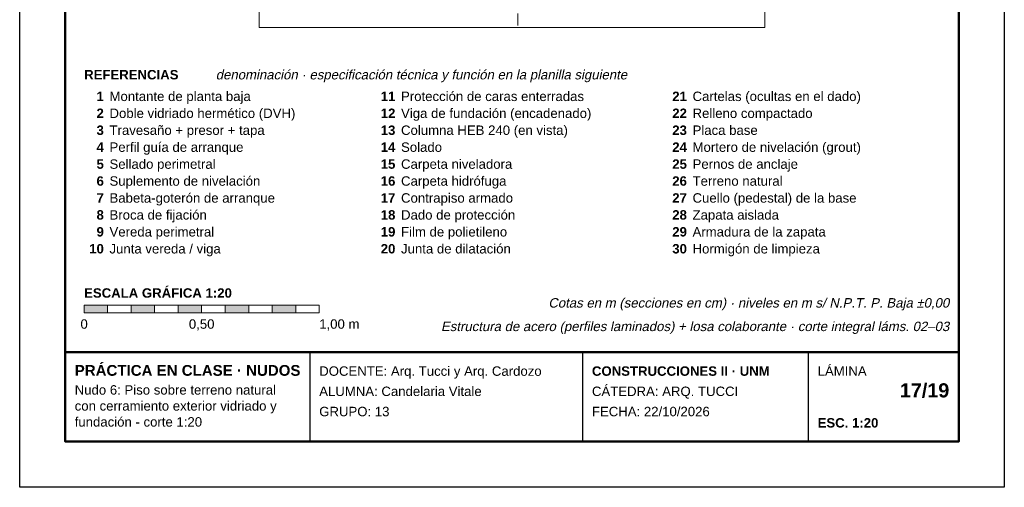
# Model space of a CAD drawing. Header units: millimetres. Extents: x 6 to 4194, y 6 to 5934.
# Tile 1 of 2: x 6 to 4194, y 6 to 1994. Entities that reach past the tile are written whole.
import ezdxf
from ezdxf.enums import TextEntityAlignment as Align

# ---------------------------------------------------------------- set-up
doc = ezdxf.new("R2010")
doc.units = ezdxf.units.MM
doc.header["$LTSCALE"] = 20
doc.linetypes.add('DASHDOT', pattern=[3.556, 2.54, -0.508, 0, -0.508])
for name, color, linetype in [('X-EJES', 1, 'DASHDOT'), ('X-MARCO', 7, 'Continuous'), ('X-ROTULO', 7, 'Continuous'), ('X-TEXTOS', 7, 'Continuous')]:
    doc.layers.add(name, color=color, linetype=linetype)
doc.styles.add('ARIAL', font='arial.ttf')
doc.styles.add('ARIAL-B', font='arialbd.ttf')

msp = doc.modelspace()

# ---------------------------------------------------------------- hatches: boundary and pattern name
at = {"layer": 'X-TEXTOS'}
h = msp.add_hatch(color=7, dxfattribs=at)
h.dxf.hatch_style = 1
h.paths.add_polyline_path([(280, 780), (380, 780), (380, 748), (280, 748)])
h = msp.add_hatch(color=7, dxfattribs=at)
h.dxf.hatch_style = 1
h.paths.add_polyline_path([(480, 780), (580, 780), (580, 748), (480, 748)])
h = msp.add_hatch(color=7, dxfattribs=at)
h.dxf.hatch_style = 1
h.paths.add_polyline_path([(680, 780), (780, 780), (780, 748), (680, 748)])
h = msp.add_hatch(color=7, dxfattribs=at)
h.dxf.hatch_style = 1
h.paths.add_polyline_path([(880, 780), (980, 780), (980, 748), (880, 748)])
h = msp.add_hatch(color=7, dxfattribs=at)
h.dxf.hatch_style = 1
h.paths.add_polyline_path([(1080, 780), (1180, 780), (1180, 748), (1080, 748)])

# ---------------------------------------------------------------- linework, layer by layer
at = {"layer": 'X-EJES', "color": 12, "lineweight": 13, "true_color": 0xcc0000}
msp.add_lwpolyline([(2125, 4940), (2125, 1960)], dxfattribs=at)
at = {"layer": 'X-MARCO', "lineweight": 30}
msp.add_lwpolyline([(6, 5934), (4194, 5934), (4194, 6), (6, 6)], close=True, dxfattribs=at)
at = {"layer": 'X-MARCO', "lineweight": 50}
msp.add_lwpolyline([(200, 5740), (4000, 5740), (4000, 200), (200, 200)], close=True, dxfattribs=at)
at = {"layer": 'X-ROTULO', "lineweight": 50}
msp.add_lwpolyline([(200, 580), (4000, 580), (4000, 200), (200, 200)], close=True, dxfattribs=at)
at = {"layer": 'X-ROTULO', "lineweight": 25}
for points in [[(1240, 580), (1240, 200)], [(2400, 580), (2400, 200)], [(3360, 580), (3360, 200)]]:
    msp.add_lwpolyline(points, dxfattribs=at)
at = {"layer": 'X-TEXTOS', "lineweight": 13}
for points in [[(1025, 4860), (3175, 4860), (3175, 1960), (1025, 1960)], [(280, 780), (380, 780), (380, 748), (280, 748)], [(380, 780), (480, 780), (480, 748), (380, 748)], [(480, 780), (580, 780), (580, 748), (480, 748)], [(580, 780), (680, 780), (680, 748), (580, 748)], [(680, 780), (780, 780), (780, 748), (680, 748)], [(780, 780), (880, 780), (880, 748), (780, 748)], [(880, 780), (980, 780), (980, 748), (880, 748)], [(980, 780), (1080, 780), (1080, 748), (980, 748)], [(1080, 780), (1180, 780), (1180, 748), (1080, 748)], [(1180, 780), (1280, 780), (1280, 748), (1180, 748)]]:
    msp.add_lwpolyline(points, close=True, dxfattribs=at)

# ---------------------------------------------------------------- texts
at = {"layer": 'X-ROTULO'}
for s, height, style, p in [('PRÁCTICA EN CLASE · NUDOS', 45.824, 'ARIAL-B', (240, 480)), ('DOCENTE: Arq. Tucci y Arq. Cardozo', 40.096, 'ARIAL', (1280, 480)), ('CONSTRUCCIONES II · UNM', 40.096, 'ARIAL-B', (2440, 480)), ('LÁMINA', 40.1, 'ARIAL', (3400, 480)), ('Nudo 6: Piso sobre terreno natural', 40.096, 'ARIAL', (240, 400)), ('ALUMNA: Candelaria Vitale', 40.096, 'ARIAL', (1280, 394)), ('CÁTEDRA: ARQ. TUCCI', 40.096, 'ARIAL', (2440, 394)), ('con cerramiento exterior vidriado y', 40.096, 'ARIAL', (240, 332)), ('GRUPO: 13', 40.1, 'ARIAL', (1280, 308)), ('FECHA: 22/10/2026', 40.096, 'ARIAL', (2440, 308)), ('fundación - corte 1:20', 40.096, 'ARIAL', (240, 264)), ('ESC. 1:20', 40.1, 'ARIAL-B', (3400, 260))]:
    msp.add_text(s, height=height, dxfattribs=dict(at, style=style)).set_placement(p)
at = {"layer": 'X-ROTULO', "style": 'ARIAL-B'}
msp.add_text('17/19', height=60.14, dxfattribs=at).set_placement((3960, 388), align=Align.RIGHT)
at = {"layer": 'X-TEXTOS'}
for s, height, style, p in [('REFERENCIAS', 40.096, 'ARIAL-B', (280, 1740)), ('Montante de planta baja', 40.096, 'ARIAL', (388, 1648)), ('Protección de caras enterradas', 40.096, 'ARIAL', (1628, 1648)), ('Cartelas (ocultas en el dado)', 40.096, 'ARIAL', (2868, 1648)), ('Doble vidriado hermético (DVH)', 40.096, 'ARIAL', (388, 1576)), ('Viga de fundación (encadenado)', 40.096, 'ARIAL', (1628, 1576)), ('Relleno compactado', 40.096, 'ARIAL', (2868, 1576)), ('Travesaño + presor + tapa', 40.096, 'ARIAL', (388, 1504)), ('Columna HEB 240 (en vista)', 40.096, 'ARIAL', (1628, 1504)), ('Placa base', 40.1, 'ARIAL', (2868, 1504)), ('Perfil guía de arranque', 40.096, 'ARIAL', (388, 1432)), ('Solado', 40.1, 'ARIAL', (1628, 1432)), ('Mortero de nivelación (grout)', 40.096, 'ARIAL', (2868, 1432)), ('Sellado perimetral', 40.096, 'ARIAL', (388, 1360)), ('Carpeta niveladora', 40.096, 'ARIAL', (1628, 1360)), ('Pernos de anclaje', 40.096, 'ARIAL', (2868, 1360)), ('Suplemento de nivelación', 40.096, 'ARIAL', (388, 1288)), ('Carpeta hidrófuga', 40.096, 'ARIAL', (1628, 1288)), ('Terreno natural', 40.096, 'ARIAL', (2868, 1288)), ('Babeta-goterón de arranque', 40.096, 'ARIAL', (388, 1216)), ('Contrapiso armado', 40.096, 'ARIAL', (1628, 1216)), ('Cuello (pedestal) de la base', 40.096, 'ARIAL', (2868, 1216)), ('Broca de fijación', 40.096, 'ARIAL', (388, 1144)), ('Dado de protección', 40.096, 'ARIAL', (1628, 1144)), ('Zapata aislada', 40.096, 'ARIAL', (2868, 1144)), ('Vereda perimetral', 40.096, 'ARIAL', (388, 1072)), ('Film de polietileno', 40.096, 'ARIAL', (1628, 1072)), ('Armadura de la zapata', 40.096, 'ARIAL', (2868, 1072)), ('Junta de dilatación', 40.096, 'ARIAL', (1628, 1000)), ('Hormigón de limpieza', 40.096, 'ARIAL', (2868, 1000)), ('Junta vereda / viga', 40.096, 'ARIAL', (388, 1000)), ('ESCALA GRÁFICA 1:20', 40.096, 'ARIAL-B', (280, 812)), ('1,00 m', 40.1, 'ARIAL', (1280, 680))]:
    msp.add_text(s, height=height, dxfattribs=dict(at, style=style)).set_placement(p)
at = {"layer": 'X-TEXTOS', "style": 'ARIAL', "oblique": 12}
msp.add_text('denominación · especificación técnica y función en la planilla siguiente', height=40.096, dxfattribs=at).set_placement((840, 1740))
at = {"layer": 'X-TEXTOS', "style": 'ARIAL-B'}
for s, p in [('1', (364, 1648)), ('11', (1604, 1648)), ('21', (2844, 1648)), ('2', (364, 1576)), ('12', (1604, 1576)), ('22', (2844, 1576)), ('3', (364, 1504)), ('13', (1604, 1504)), ('23', (2844, 1504)), ('4', (364, 1432)), ('14', (1604, 1432)), ('24', (2844, 1432)), ('5', (364, 1360)), ('15', (1604, 1360)), ('25', (2844, 1360)), ('6', (364, 1288)), ('16', (1604, 1288)), ('26', (2844, 1288)), ('27', (2844, 1216)), ('7', (364, 1216)), ('17', (1604, 1216)), ('8', (364, 1144)), ('18', (1604, 1144)), ('28', (2844, 1144)), ('9', (364, 1072)), ('19', (1604, 1072)), ('29', (2844, 1072)), ('10', (364, 1000)), ('20', (1604, 1000)), ('30', (2844, 1000))]:
    msp.add_text(s, height=40.1, dxfattribs=at).set_placement(p, align=Align.RIGHT)
at = {"layer": 'X-TEXTOS', "style": 'ARIAL', "oblique": 12}
for s, p in [('Cotas en m (secciones en cm) · niveles en m s/ N.P.T. P. Baja ±0,00', (3960, 770)), ('Estructura de acero (perfiles laminados) + losa colaborante · corte integral láms. 02–03', (3960, 670))]:
    msp.add_text(s, height=40.096, dxfattribs=at).set_placement(p, align=Align.RIGHT)
at = {"layer": 'X-TEXTOS', "style": 'ARIAL'}
for s, p in [('0', (280, 680)), ('0,50', (780, 680))]:
    msp.add_text(s, height=40.1, dxfattribs=at).set_placement(p, align=Align.CENTER)

doc.saveas('drawing.dxf')
